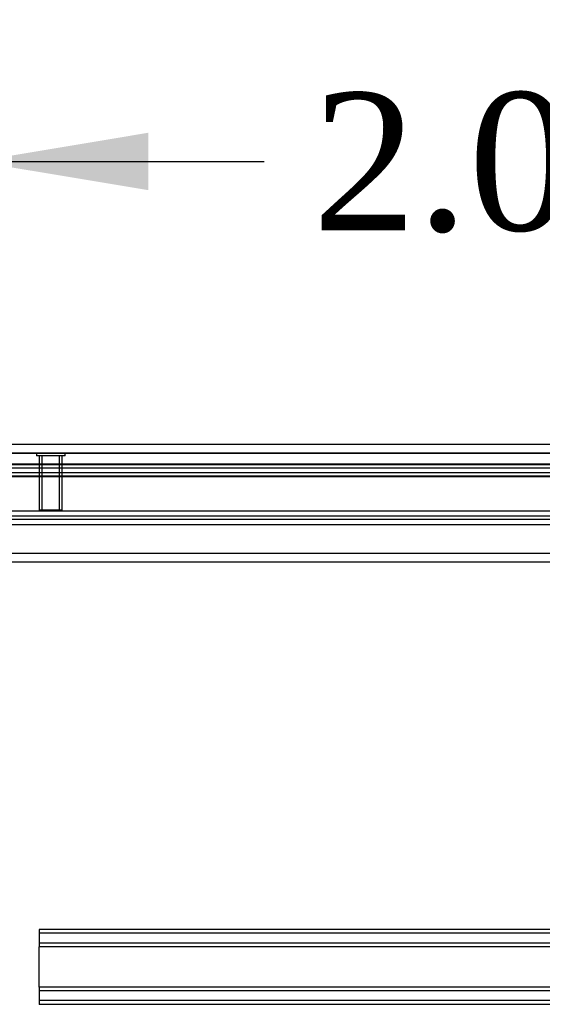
# Model space of a CAD drawing. Header units: inches. Extents: x 1 to 299, y -2 to 199.
# Tile 5 of 75: x 69 to 75, y 29 to 39. Entities that reach past the tile are written whole.
import ezdxf
from ezdxf.enums import TextEntityAlignment as Align
from ezdxf.lldxf.tags import DXFTag

# ---------------------------------------------------------------- set-up
doc = ezdxf.new("R2010")
doc.units = ezdxf.units.IN
doc.header["$MEASUREMENT"] = 0
for name, color, linetype in [('COM53933-1', 7, 'Continuous'), ('COM53955-1', 7, 'Continuous'), ('COM70215', 7, 'Continuous'), ('COM70220', 7, 'Continuous'), ('COM71180-1', 7, 'Continuous'), ('Default', 7, 'Continuous'), ('STD26258', 7, 'Continuous')]:
    doc.layers.add(name, color=color, linetype=linetype)
doc.styles.add('SEACAD_Times_New_Roman', font='times.ttf')
tags = doc.linetypes.add('HIDDEN2', pattern=[0.1875, 0.125, -0.0625]).pattern_tags.tags
tags[6:7] = [DXFTag(74, 4), DXFTag(75, 0), DXFTag(340, '0'), DXFTag(46, 0.0), DXFTag(50, 0.0), DXFTag(44, 0.0), DXFTag(45, 0.0)]
tags[4:5] = [DXFTag(74, 4), DXFTag(75, 0), DXFTag(340, '0'), DXFTag(46, 0.0), DXFTag(50, 0.0), DXFTag(44, 0.0), DXFTag(45, 0.0)]
doc.dimstyles.new('HAMMOND_(STH_-_300x200)', dxfattribs={"dimtxt": 1.5, "dimasz": 1.875, "dimexe": 0.75, "dimexo": 0.75, "dimgap": 0.375, "dimtad": 0, "dimtih": 1, "dimtoh": 1, "dimzin": 0, "dimdsep": 46, "dimtxsty": 'SEACAD_Times_New_Roman', "dimblk1": '_SE_FILLED', "dimblk2": '_SE_FILLED', "dimsah": 1, "dimcen": 0.75, "dimadec": 0, "dimazin": 0, "dimtfac": 0.8, "dimtofl": 0, "dimtmove": 0, "dimatfit": 3, "dimfxl": 1, "dimtolj": 1, "dimtzin": 0, "dimarcsym": 0})

# ---------------------------------------------------------------- blocks, each defined once
blk = doc.blocks.new('SE7')
at = {"layer": 'COM53933-1', "color": 7, "linetype": 'HIDDEN2'}
for p, q in [((89.175, 34.547), (67.865, 34.547)), ((88.925, 34.504), (68.115, 34.504)), ((89.175, 34.452), (67.865, 34.452)), ((88.925, 34.411), (68.115, 34.411))]:
    blk.add_line(p, q, dxfattribs=at)
at = {"layer": 'COM53955-1', "color": 7, "linetype": 'Continuous'}
for p, q in [((67.445, 34.766), (89.534, 34.766)), ((78.431, 34.037), (68.627, 34.037)), ((68.413, 33.891), (78.431, 33.891)), ((78.431, 33.945), (68.627, 33.945))]:
    blk.add_line(p, q, dxfattribs=at)
at = {"layer": 'COM53955-1', "color": 7, "linetype": 'HIDDEN2'}
for p, q in [((67.445, 34.671), (89.534, 34.671)), ((68.413, 33.986), (88.566, 33.986))]:
    blk.add_line(p, q, dxfattribs=at)
at = {"layer": 'COM70215', "color": 7, "linetype": 'HIDDEN2'}
for p, q in [((88.77, 29.484), (69.27, 29.484)), ((69.27, 29.484), (69.27, 29.441)), ((88.77, 29.444), (69.27, 29.444)), ((69.27, 29.441), (69.27, 29.339)), ((69.27, 29.339), (69.27, 29.296)), ((88.77, 29.336), (69.27, 29.336)), ((69.27, 28.859), (69.27, 29.296)), ((88.77, 29.296), (69.27, 29.296)), ((88.77, 28.859), (69.27, 28.859)), ((69.27, 28.859), (69.27, 28.816)), ((88.77, 28.819), (69.27, 28.819)), ((69.27, 28.816), (69.27, 28.714)), ((69.27, 28.714), (69.27, 28.671)), ((88.77, 28.711), (69.27, 28.711)), ((88.77, 28.671), (69.27, 28.671))]:
    blk.add_line(p, q, dxfattribs=at)
at = {"layer": 'COM70220', "color": 7, "linetype": 'HIDDEN2'}
for p, q in [((68.039, 34.67), (88.939, 34.67)), ((68.039, 34.669), (88.939, 34.669)), ((68.039, 34.667), (88.939, 34.667)), ((68.039, 34.421), (88.939, 34.421))]:
    blk.add_line(p, q, dxfattribs=at)
at = {"layer": 'COM71180-1', "color": 7, "linetype": 'HIDDEN2'}
for p, q in [((67.865, 34.546), (89.175, 34.546)), ((66.585, 33.484), (91.455, 33.484))]:
    blk.add_line(p, q, dxfattribs=at)
at = {"layer": 'COM71180-1', "color": 7, "linetype": 'Continuous'}
blk.add_line((66.585, 33.579), (91.455, 33.579), dxfattribs=at)
at = {"layer": 'STD26258', "color": 7, "linetype": 'HIDDEN2'}
for p, q in [((69.241, 34.671), (69.241, 34.64)), ((69.553, 34.64), (69.241, 34.64)), ((69.272, 34.64), (69.272, 34.046)), ((69.303, 34.046), (69.303, 34.64)), ((69.491, 34.046), (69.491, 34.64)), ((69.522, 34.046), (69.522, 34.64)), ((69.553, 34.64), (69.553, 34.671)), ((69.522, 34.046), (69.272, 34.046))]:
    blk.add_line(p, q, dxfattribs=at)
blk = doc.blocks.new('DMBLK2833')
at = {"layer": 'Default', "linetype": 'Continuous'}
for points in [[(69.177, 45.437), (67.302, 45.125), (69.177, 44.812)], [(87.802, 45.437), (87.802, 44.812), (89.677, 45.125)]]:
    blk.add_hatch(color=7, dxfattribs=at).paths.add_polyline_path(points)
at = {"layer": 'Default', "color": 7, "linetype": 'Continuous'}
for p, q in [((67.302, 35.06), (67.302, 45.875)), ((89.677, 35.079), (89.677, 45.875)), ((67.302, 45.125), (74.819, 45.125)), ((82.16, 45.125), (89.677, 45.125))]:
    blk.add_line(p, q, dxfattribs=at)
at = {"layer": 'Default', "color": 7, "linetype": 'Continuous', "style": 'SEACAD_Times_New_Roman'}
for s, p in [('22.38', (75.93, 45.875)), ('DOOR', (75.344, 43.625))]:
    blk.add_text(s, height=1.5, dxfattribs=at).set_placement(p, align=Align.TOP_LEFT)
blk = doc.blocks.new('_SE_FILLED')
at = {"color": 0}
blk.add_line((0, 0), (-1, 0), dxfattribs=at)
blk.add_solid([(0, 0), (-1, -0.1665), (-1, 0.1665), (0, 0)], dxfattribs=at)
blk = doc.blocks.new('DMBLK2834')
at = {"layer": 'Default', "linetype": 'Continuous'}
for points in [[(64.71, 38.154), (64.71, 37.529), (66.585, 37.841)], [(70.46, 38.154), (68.585, 37.841), (70.46, 37.529)]]:
    blk.add_hatch(color=7, dxfattribs=at).paths.add_polyline_path(points)
at = {"layer": 'Default', "color": 7, "linetype": 'Continuous'}
for p, q in [((66.585, 34.186), (66.585, 38.591)), ((68.585, 32.234), (68.585, 38.591)), ((62.835, 37.841), (66.585, 37.841)), ((68.585, 37.841), (70.968, 37.841)), ((70.968, 37.841), (71.718, 37.841))]:
    blk.add_line(p, q, dxfattribs=at)
at = {"layer": 'Default', "color": 7, "linetype": 'Continuous', "style": 'SEACAD_Times_New_Roman'}
for s, p in [('I/S', (77.274, 38.591)), ('2.00', (72.243, 38.591))]:
    blk.add_text(s, height=1.5, dxfattribs=at).set_placement(p, align=Align.TOP_LEFT)

msp = doc.modelspace()

# ---------------------------------------------------------------- block references
at = {"layer": 'Default'}
msp.add_blockref('SE7', (0, 0), dxfattribs=at)

# ---------------------------------------------------------------- dimensions: what is measured, and where the dimension line sits
at = {"layer": 'Default', "color": 7, "linetype": 'Continuous'}
dim = msp.add_linear_dim(base=(67.302, 45.125), p1=(67.302, 34.31), p2=(89.677, 34.329), angle=0.0485, text='\\A1;<>\\PDOOR', dimstyle='HAMMOND_(STH_-_300x200)', dxfattribs=at)
dim.commit()
dim.dimension.update_dxf_attribs({"geometry": 'DMBLK2833', "text_midpoint": (78.489, 45.125), "dimtype": 161})
dim = msp.add_linear_dim(base=(68.585, 37.841), p1=(66.585, 33.436), p2=(68.585, 31.484), text='\\A1;<> I/S', dimstyle='HAMMOND_(STH_-_300x200)', override={"dimtmove": 1}, dxfattribs=at)
dim.commit()
dim.dimension.update_dxf_attribs({"geometry": 'DMBLK2834', "text_midpoint": (71.718, 37.841), "dimtype": 160})

doc.saveas('drawing.dxf')
